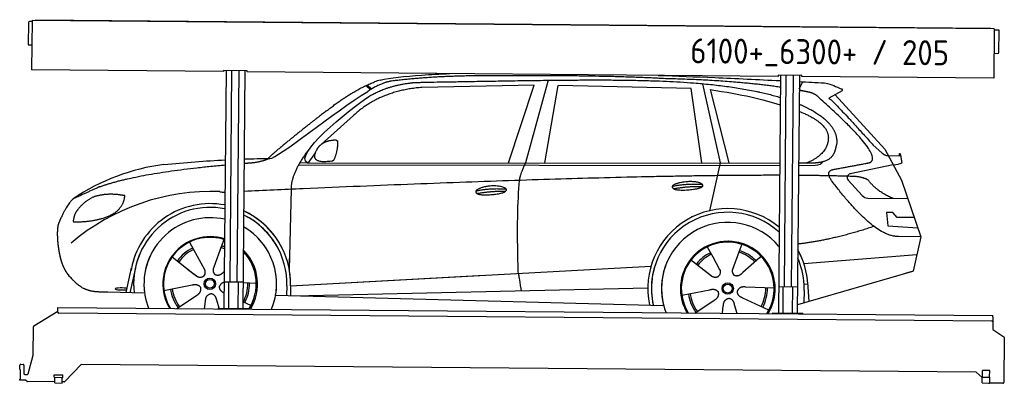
# Model space of a CAD drawing. Header units: millimetres. Extents: x 0 to 5198, y -17 to 1903.
import ezdxf

# ---------------------------------------------------------------- set-up
doc = ezdxf.new("R2010")
doc.units = ezdxf.units.MM
for name, color, linetype, lineweight in [('AM_0', 7, 'Continuous', 50), ('car', 10, 'Continuous', 25), ('Logo', 7, 'Continuous', 25), ('Plattform', 7, 'Continuous', 25)]:
    doc.layers.add(name, color=color, linetype=linetype, lineweight=lineweight)
doc.styles.get("Standard").update_dxf_attribs({"font": 'ISOCP.SHX'})

# ---------------------------------------------------------------- blocks, each defined once
blk = doc.blocks.new('Zubringerplattform GT200  GL550')
at = {"layer": 'Plattform'}
for p, q in [((46, 1887.9), (45, 1771.9)), ((65, 1892.7), (51, 1892.9)), ((65.1, 1898.7), (62.8, 1637.8)), ((5144.9, 1854.4), (65.1, 1898.7)), ((83.1, 1903.1), (5126.9, 1859.1)), ((83.1, 1903.1), (83.1, 1898.6)), ((5126.9, 1859.1), (5126.9, 1854.6)), ((5144.9, 1854.4), (5142.6, 1593.4)), ((5168.8, 1848.2), (5144.8, 1848.4)), ((5169.8, 1730.2), (5170.8, 1846.2)), ((46.9, 1769.9), (63.9, 1769.7)), ((5143.7, 1725.4), (5164.7, 1725.2)), ((1076.7, 1628.9), (62.8, 1637.8)), ((1076.8, 1634.9), (1076.7, 1628.9)), ((1201.8, 1633.8), (1076.8, 1634.9)), ((1089.3, 1634.8), (1078.3, 379.6)), ((1110.5, 517.1), (1120.3, 1634.5)), ((1148.5, 516.7), (1158.3, 1634.2)), ((1189.3, 1633.9), (1178.3, 378.7)), ((1201.7, 1627.8), (1201.8, 1633.8)), ((4003.6, 1603.4), (1201.7, 1627.8)), ((4003.7, 1609.4), (4003.6, 1603.4)), ((4128.7, 1608.3), (4003.7, 1609.4)), ((4016.2, 1609.3), (4005.2, 354.1)), ((4037.4, 491.5), (4047.2, 1609)), ((4075.4, 491.2), (4085.2, 1608.6)), ((4116.2, 1608.4), (4105.2, 353.2)), ((4128.6, 1602.3), (4128.7, 1608.3)), ((5142.6, 1593.4), (4128.6, 1602.3)), ((1179.5, 516.5), (1079.5, 517.3)), ((1103.3, 379.4), (1104.5, 517.1)), ((1153.3, 378.9), (1154.5, 516.7)), ((4106.4, 490.9), (4006.4, 491.8)), ((4030.2, 353.8), (4031.4, 491.6)), ((4080.2, 353.4), (4081.4, 491.1)), ((201.1, 358.3), (201.3, 377.3)), ((201.3, 377.3), (201.4, 383.3)), ((201.4, 383.3), (5138.2, 340.2)), ((1048.3, 379.9), (1208.3, 378.5)), ((1048.3, 379.9), (1048.3, 375.9)), ((1208.3, 374.5), (1208.3, 378.5)), ((74.9, 285.8), (201.2, 363)), ((5132.9, 310.2), (206.1, 353.2)), ((3975.2, 354.3), (4135.2, 352.9)), ((3975.2, 354.3), (3975.2, 350.3)), ((4135.2, 348.9), (4135.2, 352.9)), ((5137.9, 315.2), (5137.5, 267.7)), ((5138.1, 334.2), (5137.9, 315.2)), ((5138.1, 334.2), (5138.2, 340.2)), ((71.8, 131.8), (72.5, 281.6)), ((5137.5, 267.7), (5196, 228.1)), ((5198.2, 224), (5196.1, -12.3)), ((45.3, 33.3), (71.8, 131.8)), ((0.5, 56), (0.7, 78)), ((0.5, 56), (2.8, 56)), ((2.8, 56), (2.3, 5)), ((5.7, 83), (17.7, 82.8)), ((22.7, 77.8), (22.3, 34.8)), ((324.5, 82.2), (238.4, -8.5)), ((5050, 40.9), (324.5, 82.2)), ((0, 0), (0, 5)), ((2.3, 5), (0, 5)), ((28.2, -0.2), (0, 0)), ((27.3, 29.8), (40.4, 29.6)), ((182.6, 14.4), (182.7, 27.4)), ((182.6, 14.4), (227.6, 14)), ((182.7, 27.4), (227.7, 27)), ((184.9, -15.6), (185.1, 14.4)), ((224.9, -16), (225.1, 14)), ((227.6, 14), (227.7, 27)), ((5081.8, 13.2), (5050, 40.9)), ((5081.6, -15.3), (5081.8, 14.7)), ((5081.8, 14.7), (5121.8, 14.3)), ((5082.8, 14.6), (5083.1, 50.6)), ((5121.1, 50.3), (5083.1, 50.6)), ((5120.8, 14.3), (5121.1, 50.3)), ((5121.6, -15.7), (5121.8, 14.3)), ((38.6, -7.2), (31.4, -1.4)), ((184.9, -9.6), (41.7, -8.4)), ((184.9, -15.6), (224.9, -16)), ((234.7, -10), (224.9, -10)), ((5081.6, -15.3), (5121.6, -15.7)), ((5191, -17.3), (5117.9, -16.7))]:
    blk.add_line(p, q, dxfattribs=at)
for centre, radius, start, end in [((51, 1887.9), 5, 89.5, 179.5), ((5168.8, 1846.2), 2, 359.5, 89.5), ((47, 1771.9), 2, 179.5, 269.5), ((5164.8, 1730.2), 5, 269.5, 359.5), ((206.1, 358.2), 5, 179.5, 269.5), ((5132.9, 315.2), 5, 269.5, 359.5), ((77.5, 281.6), 5, 121.4261, 179.5), ((5193.2, 224), 5, 359.5, 55.9134), ((5.7, 78), 5, 89.5, 179.5), ((17.7, 77.8), 5, 359.5, 89.5), ((27.3, 34.8), 5, 179.5, 269.5), ((40.4, 34.6), 5, 269.5, 344.9258), ((5128.9, 23.2), 12, 227.6897, 228.0904), ((28.2, -5.2), 5, 50.8402, 89.5), ((41.7, -3.4), 5, 230.8402, 269.5), ((234.8, -5), 5, 269.5, 316.4902), ((5117.9, -11.7), 5, 232.6301, 269.5), ((5191.1, -12.3), 5, 269.5, 359.5)]:
    blk.add_arc(centre, radius, start, end, dxfattribs=at)
blk = doc.blocks.new('CarUG')
at = {"layer": 'car'}
for p, q in [((3094.5, 5780.1), (2979.2, 5342.1)), ((4420.2, 5747), (4438.8, 5784.2)), ((2132.4, 5743.1), (2158.5, 5722.8)), ((2138.2, 5745.8), (2163.8, 5726)), ((3021.4, 5753.7), (2427.7, 5736.3)), ((2889.2, 5341.3), (3021.4, 5753.7)), ((3080.9, 5343.1), (3148, 5752.9)), ((3849.6, 5743), (3148, 5752.9)), ((3909.2, 5351.1), (3849.6, 5743)), ((3909.7, 5769.5), (4006.4, 5352.1)), ((3949.3, 5738.8), (4052.4, 5352.5)), ((4646.5, 5738.1), (4576.5, 5698.9)), ((4609.7, 5717.5), (4874.1, 5431.6)), ((2068.3, 5584.4), (1898.9, 5430.5)), ((4813.7, 5452.7), (4859.4, 5412.8)), ((4874.1, 5431.6), (4964.7, 5269.4)), ((1869.6, 5387), (1829, 5331)), ((1829, 5331), (4320.4, 5355.1)), ((4420.4, 5356.1), (4480.8, 5356.7)), ((4892, 5399.6), (4952.2, 5397.5)), ((4919.4, 5350.5), (4947.1, 5354.5)), ((1782.1, 5321.7), (4320.4, 5341.8)), ((1829, 5331), (1787.8, 5331.7)), ((4006.4, 5352.1), (3952.5, 5098.9)), ((4420.4, 5342.6), (4425.3, 5342.7)), ((4425.3, 5342.7), (4508.2, 5344.1)), ((4919.4, 5350.5), (4693, 5300.6)), ((4682.6, 5267.5), (4757.7, 5186.3)), ((4964.7, 5269.4), (5069.1, 4971.8)), ((1737.1, 4766.5), (1744.3, 5192)), ((4786.9, 5173.4), (4998.6, 5172.6)), ((4919.4, 5098.5), (4886.7, 5098.5)), ((4886.7, 5098.5), (4893.6, 5027)), ((4943.2, 5072.7), (4919.4, 5098.5)), ((5033.7, 5072.7), (4943.2, 5072.7)), ((4893.6, 5027), (5052.7, 5018.5)), ((5069.1, 4971.8), (4952.2, 4972.2)), ((5069.1, 4971.8), (5031.2, 4789.8)), ((1207.9, 4907.6), (1229.8, 4868.9)), ((1378.3, 4889.6), (1339, 4777.7)), ((1390.1, 4923), (1376.2, 4883.4)), ((3941.9, 4907.6), (3971.5, 4855.4)), ((4124.1, 4923), (4109, 4881.2)), ((1229.8, 4868.9), (1288.7, 4764.6)), ((1501.1, 4851.7), (1493.6, 4845)), ((3854.6, 4840.9), (3956.8, 4761.5)), ((3970.2, 4857.8), (3971.5, 4855.4)), ((3971.5, 4855.4), (4008.7, 4789.5)), ((4109, 4881.2), (4075.9, 4789.2)), ((4218.5, 4852.7), (4131.6, 4774.6)), ((4226.2, 4861.2), (4218.5, 4852.7)), ((4452.7, 4824.6), (5049.6, 4878.4)), ((1117.6, 4829.5), (1237.1, 4736.6)), ((1737.1, 4766.5), (1738.1, 4827.1)), ((1744.4, 4681.9), (3613.3, 4801.2)), ((3613.3, 4801.2), (3645.8, 4803.2)), ((3919.6, 4790.6), (3966.2, 4754.4)), ((5026.5, 4788.4), (4420.7, 4606.1)), ((5031.2, 4789.8), (4987.4, 4776.7)), ((877.1, 4638.2), (904.3, 4769.2)), ((923.9, 4768.9), (896.6, 4637.9)), ((1199.7, 4765.7), (1246.3, 4729.5)), ((1339, 4777.7), (1335.2, 4767.3)), ((1393.6, 4755.1), (1391, 4752.7)), ((1744.4, 4681.9), (2767.9, 4747.2)), ((1076, 4651.5), (1224.3, 4681.8)), ((1563.1, 4692.7), (1493.7, 4695)), ((1724.8, 4681.1), (1723.9, 4630.7)), ((1744.4, 4681.9), (1743.6, 4630.3)), ((1764.2, 4630), (3629.9, 4688)), ((3649.2, 4688.6), (3649.6, 4688.6)), ((3810, 4651.5), (3958.4, 4681.8)), ((4297.1, 4692.7), (4145.8, 4697.7)), ((4455.9, 4681.4), (4454.8, 4616.4)), ((4474.4, 4715.1), (4455.2, 4713.9)), ((4473.6, 4727.1), (4480.2, 4624)), ((974, 4636.5), (779.8, 4640)), ((1144.7, 4556.8), (1247.6, 4626.5)), ((1665.7, 4631.7), (3714.7, 4597)), ((3880.5, 4557.9), (3981.6, 4626.5)), ((4269.9, 4576.5), (4132.1, 4639.2)), ((1291.1, 4556.8), (1295.7, 4597.4)), ((1367.6, 4560.9), (1355.5, 4602.5)), ((1535.9, 4576.5), (1493.7, 4595.7)), ((4025.3, 4558), (4029.8, 4597.4)), ((4102.4, 4558), (4089.6, 4602.5))]:
    blk.add_line(p, q, dxfattribs=at)
for centre, radius in [((1318.1, 4688.8), 30.1), ((1318.1, 4688.8), 23.6), ((4052.2, 4688.8), 30.1), ((4052.2, 4688.8), 23.6)]:
    blk.add_circle(centre, radius, dxfattribs=at)
for centre, radius, start, end in [((2246.7, 5602.8), 174.5, 102.8736, 113.54), ((1227.1, 4205.6), 1122.3, 98.0395, 124.4377), ((4697.3, 5281), 20, 102.4358, 222.7473), ((1331.8, 4035.2), 1141.2, 88.2487, 130.916), ((1393.1, 5290.2), 117.4, 256.9855, 269.1884), ((4787, 5213.4), 40, 222.7473, 269.7861), ((1320.2, 4687.9), 424.2, 80.0558, 170.7471), ((4052.6, 4688.2), 422.7, 50.659, 192.285), ((1320.2, 4687.9), 404.6, 79.5676, 187.1619), ((1320.2, 4687.9), 424.2, 359.1908, 65.8907), ((1320.2, 4687.9), 424.2, 26.9197, 65.8907), ((1320.2, 4687.9), 404.6, 359.0314, 64.6409), ((1320.2, 4687.9), 404.6, 28.3768, 64.6409), ((4052.6, 4688.2), 403.4, 48.3734, 192.9312), ((1320.2, 4687.9), 350, 77.9144, 188.4487), ((1320.2, 4687.9), 350, 338.0298, 60.3214), ((1320.2, 4687.9), 350, 33.4585, 60.3214), ((4052.6, 4688.2), 350, 40.0277, 195.1055), ((1320.2, 4687.9), 250, 72.9443, 211.6483), ((1318.1, 4688.8), 245, 72.0664, 188.7348), ((1318.1, 4688.8), 209.6, 68.9041, 73.3995), ((4052.6, 4688.2), 250, 328.6337, 211.4159), ((4052.2, 4688.8), 245, 41.9641, 188.7348), ((4052.6, 4688.2), 250, 41.078, 137.685), ((4052.2, 4688.8), 209.6, 44.8961, 73.3995), ((4052.6, 4688.2), 422.7, 3.6504, 29.4679), ((4052.6, 4688.2), 422.7, 22.5487, 29.4679), ((1320.2, 4687.9), 424.2, 159.4632, 170.7471), ((1320.2, 4687.9), 404.6, 158.4572, 187.1619), ((1320.2, 4687.9), 350, 155.0104, 202.0197), ((1320.2, 4687.9), 350, 155.0104, 157.8717), ((1320.2, 4687.9), 250, 144.1237, 211.6483), ((1320.2, 4687.9), 250, 144.1237, 148.496), ((1318.1, 4688.8), 245, 143.5289, 148.0172), ((1318.1, 4688.8), 209.6, 116.262, 145.3995), ((1318.1, 4688.8), 200.6, 116.1152, 145.5463), ((1318.1, 4688.8), 200.6, 67.9091, 73.4359), ((1320.2, 4687.9), 250, 328.4012, 46.0999), ((1318.1, 4688.8), 245, 327.4462, 44.2594), ((4052.2, 4688.8), 209.6, 116.262, 142.4326), ((4052.2, 4688.8), 200.6, 116.1152, 142.4463), ((4052.2, 4688.8), 200.6, 45.0266, 73.5463), ((4052.2, 4688.8), 245, 0.9266, 44.7348), ((4052.6, 4688.2), 403.4, 3.6504, 24.1739), ((4052.6, 4688.2), 403.4, 23.7263, 24.1739), ((1318.1, 4688.8), 245, 144.9266, 212.6033), ((1318.1, 4688.8), 245, 30.7457, 35.1225), ((1320.2, 4687.9), 250, 30.267, 34.5277), ((4052.6, 4688.2), 422.7, 164.0109, 164.2126), ((4052.6, 4688.2), 403.4, 163.2593, 179.9464), ((4052.6, 4688.2), 350, 160.7243, 195.1055), ((4052.6, 4688.2), 250, 152.8016, 211.4159), ((4052.2, 4688.8), 245, 152.3519, 188.7348), ((4052.6, 4688.2), 250, 328.6337, 25.8498), ((1320.2, 4687.9), 350, 350.7505, 11.924), ((1320.2, 4687.9), 404.6, 359.0315, 10.2025), ((1320.2, 4687.9), 424.2, 359.1908, 9.6942), ((4052.6, 4688.2), 403.4, 173.0827, 192.9312), ((4052.6, 4688.2), 350, 172.1254, 201.8672), ((4052.6, 4688.2), 250, 169.2195, 211.4159), ((4052.2, 4688.8), 245, 169.1336, 212.2761), ((1318.1, 4688.8), 200.6, 332.1152, 1.5463), ((1318.1, 4688.8), 209.6, 332.262, 1.3995), ((4052.2, 4688.8), 200.6, 332.1152, 1.5463), ((4052.2, 4688.8), 209.6, 332.262, 1.3995), ((4052.2, 4688.8), 245, 327.7735, 9.5178), ((4052.6, 4688.2), 250, 328.6337, 9.4319), ((4052.6, 4688.2), 403.4, 359.0315, 5.5686), ((4052.6, 4688.2), 422.7, 3.6504, 3.7403), ((1318.1, 4688.8), 209.6, 188.262, 217.3995), ((1318.1, 4688.8), 200.6, 188.1152, 217.5463), ((4052.2, 4688.8), 209.6, 188.262, 217.3995), ((4052.2, 4688.8), 200.6, 188.1152, 217.5463)]:
    blk.add_arc(centre, radius, start, end, dxfattribs=at)
blk.add_ellipse((852.4, 4657.6), major_axis=(33.6, 0), ratio=0.157274, start_param=0.513473, end_param=5.704241, dxfattribs=at)
for points, degree, knots in [([(2207.9, 5772.9), (2261, 5784.8), (2334.6, 5794.3), (2426.7, 5801.5), (2471.8, 5805.1), (2521.2, 5808.1), (2575.1, 5810.6)], 3, [0, 0, 0, 0, 0.1850827, 0.1850827, 0.1850827, 0.2755606, 0.2755606, 0.2755606, 0.2755606]), ([(2377.5, 5760.7), (2404.1, 5763), (2543.5, 5766.1), (3298.2, 5787.9), (3834, 5793.2), (4177.8, 5742.1), (4320.2, 5700.7)], 4, [0.0821318, 0.0821318, 0.0821318, 0.0821318, 0.0821318, 0.258851, 0.508851, 0.7604766, 0.7604766, 0.7604766, 0.7604766, 0.7604766]), ([(3675.3, 5811.1), (3771.7, 5808.6), (3871.2, 5805.6), (3973.9, 5802.2), (4085.7, 5798.5), (4201.3, 5794.2), (4320.2, 5789.3)], 3, [0.7312949, 0.7312949, 0.7312949, 0.7312949, 0.8278009, 0.8278009, 0.8278009, 0.9328252, 0.9328252, 0.9328252, 0.9328252]), ([(4614.1, 5324.7), (4780.7, 5357.3), (4783.6, 5357.9), (4791.9, 5359.8), (4792.7, 5360)], 1, [0.1611508, 0.1611508, 1, 1.0196119, 1.078724, 1.0847856, 1.0847856]), ([(3761.9, 5213.4), (3738.3, 5229.7), (3783.7, 5245.5), (3866.4, 5265.7), (3959.3, 5232.6), (3897.3, 5208.8), (3788.3, 5201.6), (3766.8, 5210.4), (3761.9, 5213.4)], 5, [0, 0, 0, 0, 0, 0, 0.300106, 0.500106, 0.700106, 1, 1, 1, 1, 1, 1]), ([(2718.5, 5192.5), (2722.7, 5197.6), (2743.7, 5214), (2826.4, 5234.1), (2941.7, 5198), (2833.1, 5169.4), (2748.3, 5170), (2713.9, 5173.6), (2718.5, 5192.5)], 5, [0, 0, 0, 0, 0, 0, 0.300106, 0.500106, 0.700106, 1, 1, 1, 1, 1, 1]), ([(2946.4, 4758.6), (2945.8, 4772.2), (2945.2, 4785.5), (2944.7, 4798.7), (2937.4, 4988.5), (2938.5, 5138.9), (2948.1, 5249.9)], 3, [0, 0, 0, 0, 0.064923, 0.064923, 0.064923, 1, 1, 1, 1]), ([(516.9, 5001.3), (510.6, 4985.4), (508.8, 4956.9), (510.1, 4924.5), (513.8, 4892.7), (516.3, 4871), (519.8, 4849.6), (524.5, 4828.4), (530.2, 4807.4)], 4, [0, 0, 0, 0, 0, 0.3469619, 0.3469619, 0.3469619, 0.3469619, 0.5837788, 0.5837788, 0.5837788, 0.5837788, 0.5837788]), ([(522, 4841.4), (522.9, 4837.2), (523.9, 4833), (524.8, 4828.9), (525.8, 4824.8), (529.5, 4810), (533.6, 4796.4), (538.1, 4784), (543.1, 4772.7)], 4, [0.4914944, 0.4914944, 0.4914944, 0.4914944, 0.4914944, 0.5422469, 0.5422469, 0.5422469, 0.5422469, 0.728655, 0.728655, 0.728655, 0.728655, 0.728655]), ([(530.2, 4807.4), (533.2, 4798), (536.2, 4789.1), (539.4, 4781), (542.7, 4773.4), (544.1, 4770.2), (545.6, 4767.1), (547, 4764.1), (548.5, 4761.3), (554.2, 4750.2), (560.3, 4740.9), (566.6, 4733), (573.2, 4725.6)], 4, [0.5979331, 0.5979331, 0.5979331, 0.5979331, 0.5979331, 0.7288005, 0.7288005, 0.7288005, 0.7288005, 0.7843928, 0.7843928, 0.7843928, 0.7843928, 1, 1, 1, 1, 1]), ([(4008.7, 4789.5), (4010.4, 4785.4), (4011.4, 4781.5), (4011.7, 4777.6), (4012.4, 4769), (4009.8, 4760.9), (4003.7, 4753.4)], 3, [0.2167758, 0.2167758, 0.2167758, 0.2167758, 0.4600873, 0.4600873, 0.4600873, 1, 1, 1, 1]), ([(4075.9, 4789.2), (4075.3, 4786.1), (4075.1, 4783.1), (4075.2, 4780.1), (4075.6, 4777.3), (4076.4, 4771.6), (4078.5, 4766.2), (4082, 4761.7), (4087, 4758.7)], 4, [0.3191838, 0.3191838, 0.3191838, 0.3191838, 0.3191838, 0.5438253, 0.5438253, 0.5438253, 0.5438253, 1, 1, 1, 1, 1]), ([(1288.7, 4764.6), (1290.4, 4760.5), (1291.5, 4756.6), (1291.8, 4752.7), (1292.5, 4744.1), (1289.9, 4736), (1283.8, 4728.4)], 3, [0.2167758, 0.2167758, 0.2167758, 0.2167758, 0.4600873, 0.4600873, 0.4600873, 1, 1, 1, 1]), ([(1335.2, 4767.3), (1334.7, 4764.2), (1334.5, 4761.2), (1334.6, 4758.2), (1334.9, 4755.4), (1335.7, 4749.7), (1337.8, 4744.3), (1341.4, 4739.8), (1346.3, 4736.8)], 4, [0.3191838, 0.3191838, 0.3191838, 0.3191838, 0.3191838, 0.5438253, 0.5438253, 0.5438253, 0.5438253, 1, 1, 1, 1, 1]), ([(1391, 4752.7), (1391, 4752.7), (1391, 4752.7), (1391, 4752.7), (1391, 4752.7), (1382, 4742.9), (1371.4, 4732.8), (1357.1, 4730.3), (1346.3, 4736.8)], 4, [-0.000003, -0.000003, -0.000003, -0.000003, -0.000003, 0, 0, 0, 0, 1, 1, 1, 1, 1]), ([(2946.4, 4758.6), (2947.1, 4754), (2947.8, 4749.5), (2948.5, 4745.1), (2949.1, 4741.1), (2949.7, 4737.2), (2950.3, 4733.5), (2955.2, 4703.3), (2958.9, 4681.3), (2961.5, 4667.2)], 3, [-0.000011, -0.000011, -0.000011, -0.000011, 0.107576, 0.107576, 0.107576, 0.206414, 0.206414, 0.206414, 1, 1, 1, 1]), ([(4131.6, 4774.6), (4131.6, 4774.6), (4131.6, 4774.6), (4131.6, 4774.6), (4131.6, 4774.6), (4122.6, 4764.8), (4112, 4754.7), (4097.8, 4752.2), (4087, 4758.7)], 4, [-0.000003, -0.000003, -0.000003, -0.000003, -0.000003, 0, 0, 0, 0, 1, 1, 1, 1, 1]), ([(779.8, 4640), (755.1, 4640.4), (699.5, 4636.3), (663.3, 4649.9), (619.5, 4674.6), (573.2, 4725.6)], 4, [0, 0, 0, 0, 0, 0.597866, 1, 1, 1, 1, 1])]:
    blk.add_open_spline(points, degree=degree, knots=knots, dxfattribs=at)
for points, degree in [([(2738.3, 5800.1), (2495.5, 5797.8), (2266.4, 5767.9)], 2), ([(3702.6, 5794.3), (3354.2, 5810.5), (2738.3, 5800.1)], 2), ([(4320.2, 5754.4), (4060.8, 5789.7), (3702.6, 5794.3)], 2), ([(4420.2, 5785.2), (4463.9, 5783.3), (4508, 5781.4), (4552.5, 5779.4)], 3), ([(4552.5, 5779.4), (4599.3, 5770.4), (4608.3, 5762.2), (4645.8, 5746.7)], 3), ([(1925.1, 5607.4), (2065.2, 5718.9), (2177, 5762.7)], 2), ([(2427.7, 5736.3), (2203.8, 5715), (2068.3, 5584.4)], 2), ([(2266.4, 5767.9), (2210.2, 5758.3), (2142.2, 5712.4)], 2), ([(2148.8, 5685.7), (2242.1, 5744.3), (2377.5, 5760.7)], 2), ([(3949.3, 5738.8), (4120.4, 5714.2), (4227.7, 5690.5), (4320.3, 5661.9)], 3), ([(4478.1, 5728.3), (4449.9, 5733.9), (4420.2, 5739.1)], 2), ([(4527.8, 5698), (4509.7, 5719.7), (4478.1, 5728.3)], 2), ([(4646.5, 5738.1), (4648.2, 5739.7), (4648.9, 5742.8), (4648.3, 5745.6), (4645.8, 5746.7)], 4), ([(1629.1, 5353.6), (1664.8, 5350.2), (1964.8, 5601.8), (2142.2, 5712.4)], 3), ([(1829, 5331), (1745.6, 5370.3), (2037.4, 5609.3), (2148.8, 5685.7)], 3), ([(4420.3, 5666.2), (4514.7, 5627.5), (4587.3, 5579.2), (4628.5, 5520.7), (4619.8, 5452.6)], 4), ([(4792.7, 5360), (4881.9, 5388.8), (4527.8, 5698)], 2), ([(4576.5, 5698.9), (4584.3, 5703.3), (4813.7, 5452.7)], 2), ([(4420.3, 5627.6), (4430.3, 5623.9), (4440.3, 5620.1), (4450.5, 5616.1)], 3), ([(4450.5, 5616.1), (4565.1, 5565.1), (4575.8, 5500.1)], 2), ([(1925.1, 5607.4), (1844.6, 5546.2), (1742.9, 5461.8), (1614.6, 5355.4), (1620.5, 5353.5)], 4), ([(4575.8, 5500.1), (4581.5, 5405.6), (4464.2, 5356.5)], 2), ([(1877.7, 5404.8), (1893.9, 5435.2), (1936.5, 5449.6)], 2), ([(1936.5, 5449.6), (1965.2, 5455.7), (1978.1, 5454.6)], 2), ([(1968.7, 5350.4), (1989.6, 5403.6), (1986.6, 5448.4)], 2), ([(1978.1, 5454.6), (1984.2, 5448.5), (1986.6, 5448.4)], 2), ([(4480.8, 5356.7), (4530.9, 5357.2), (4603.9, 5362.5), (4611.6, 5409.4), (4619.8, 5452.6)], 4), ([(4859.4, 5412.8), (4867.7, 5405.6), (4881, 5398), (4890, 5398), (4892, 5399.6)], 4), ([(4952.2, 5397.5), (4953.4, 5436.4), (4964.7, 5362.2)], 2), ([(1744.3, 5192), (1741.1, 5275.6), (1829, 5393.7)], 2), ([(1955.3, 5342.6), (1833.2, 5322.7), (1877.7, 5404.8)], 2), ([(4508.2, 5344.1), (4527.5, 5344.9), (4542.2, 5354), (4549.4, 5364.3)], 3), ([(4579.4, 5377.2), (4579.5, 5377.3), (4579.6, 5377.3), (4579.6, 5377.3)], 3), ([(4964.7, 5362.2), (4965, 5358.5), (4959.4, 5356.8), (4947.1, 5354.5)], 3), ([(729.1, 5195), (933.3, 5271.9), (1393.4, 5317.6)], 2), ([(1070.2, 5316.9), (1181.2, 5328.1), (1288.8, 5337.7), (1393.4, 5344.3)], 3), ([(1493.4, 5349.7), (1539.1, 5351.7), (1584.4, 5353.1), (1629.1, 5353.6)], 3), ([(1493.4, 5326.9), (1517.1, 5329), (1541.4, 5331)], 2), ([(1541.4, 5331), (1594.5, 5339.3), (1620.2, 5352.5)], 2), ([(1955.3, 5342.6), (1961.3, 5344.4), (1968.7, 5350.4)], 2), ([(2948.1, 5249.9), (2950.9, 5281), (2979.2, 5342.1)], 2), ([(4598.5, 5259.2), (4554.2, 5317.5), (4614.1, 5324.7)], 2), ([(4320.4, 5289.2), (3396, 5282.5), (1493.5, 5178.5)], 2), ([(4700.1, 5287), (4575.9, 5289.9), (4420.4, 5289.6)], 2), ([(4952.2, 4972.2), (4826.5, 4964), (4598.5, 5259.2)], 2), ([(4787.9, 5269.4), (4750.5, 5287.5), (4700.1, 5287)], 2), ([(4919.4, 5172.9), (4833.7, 5208), (4787.9, 5269.4)], 2), ([(2718.5, 5192.5), (2793.9, 5209.4), (2877.4, 5203.7)], 2), ([(3754.7, 5226.2), (3830.1, 5243.1), (3913.6, 5237.3)], 2), ([(3761.9, 5213.4), (3835.9, 5228), (3913.8, 5227.2)], 2), ([(729.1, 5195), (595.4, 5131.9)], 1), ([(832.3, 5154.7), (764.7, 5161.8), (705.5, 5143.8)], 2), ([(816, 5061.1), (861.7, 5098.5), (865, 5150.4)], 2), ([(865, 5150.4), (847.2, 5152.3), (832.3, 5154.7)], 2), ([(1393.5, 5173), (1392.4, 5172.9), (1391.4, 5172.9)], 2), ([(2723.6, 5178.7), (2797.6, 5193.3), (2875.5, 5192.5)], 2), ([(595.4, 5131.9), (561, 5108.8), (516.9, 5001.3)], 2), ([(705.5, 5143.8), (653.4, 5122.6), (615.8, 5072.3)], 2), ([(615.8, 5072.3), (597.7, 5052.3), (593.4, 5011)], 2), ([(594.6, 5008.7), (739.4, 5010.6), (816, 5061.1)], 2), ([(593.4, 5011), (596.7, 5010.9), (594.6, 5008.7)], 2), ([(4820.2, 5023.6), (4605.9, 4949.7), (4420.6, 4927)], 2), ([(1237.1, 4736.6), (1260.6, 4714.9), (1283.8, 4728.4)], 2), ([(3957.1, 4761.5), (3980.6, 4739.8), (4003.7, 4753.4)], 2), ([(1224.3, 4681.8), (1255, 4690.8), (1269.8, 4668.4)], 2), ([(1393.7, 4697.2), (1376.6, 4693.6), (1369.2, 4676.8)], 2), ([(3958.4, 4681.8), (3989, 4690.8), (4003.8, 4668.4)], 2), ([(4145.8, 4697.7), (4114, 4701.4), (4103.2, 4676.8)], 2), ([(1247.6, 4626.5), (1275.5, 4642.2), (1269.8, 4668.4)], 2), ([(1295.7, 4597.4), (1296.7, 4629.4), (1322.6, 4636.5)], 2), ([(1355.5, 4602.5), (1349.3, 4633.8), (1322.6, 4636.5)], 2), ([(1393.7, 4640.9), (1368.1, 4652), (1369.2, 4676.8)], 2), ([(3981.6, 4626.5), (4009.5, 4642.2), (4003.8, 4668.4)], 2), ([(4029.8, 4597.4), (4030.7, 4629.4), (4056.6, 4636.5)], 2), ([(4089.6, 4602.5), (4083.3, 4633.8), (4056.6, 4636.5)], 2), ([(4132.1, 4639.2), (4102, 4650), (4103.2, 4676.8)], 2)]:
    blk.add_open_spline(points, degree=degree, dxfattribs=at)

msp = doc.modelspace()

# ---------------------------------------------------------------- block references
at = {"layer": 'AM_0'}
msp.add_blockref('Zubringerplattform GT200  GL550', (0, 0), dxfattribs=at)
at = {"layer": 'car', "rotation": 359.4752422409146}
msp.add_blockref('CarUG', (-357, -4168.3), dxfattribs=at)

# ---------------------------------------------------------------- texts
at = {"layer": 'Logo'}
msp.add_text('6100+_6300+ / 205', height=132, rotation=359.5306, dxfattribs=at).set_placement((3539.7, 1672.8))

doc.saveas('drawing.dxf')
